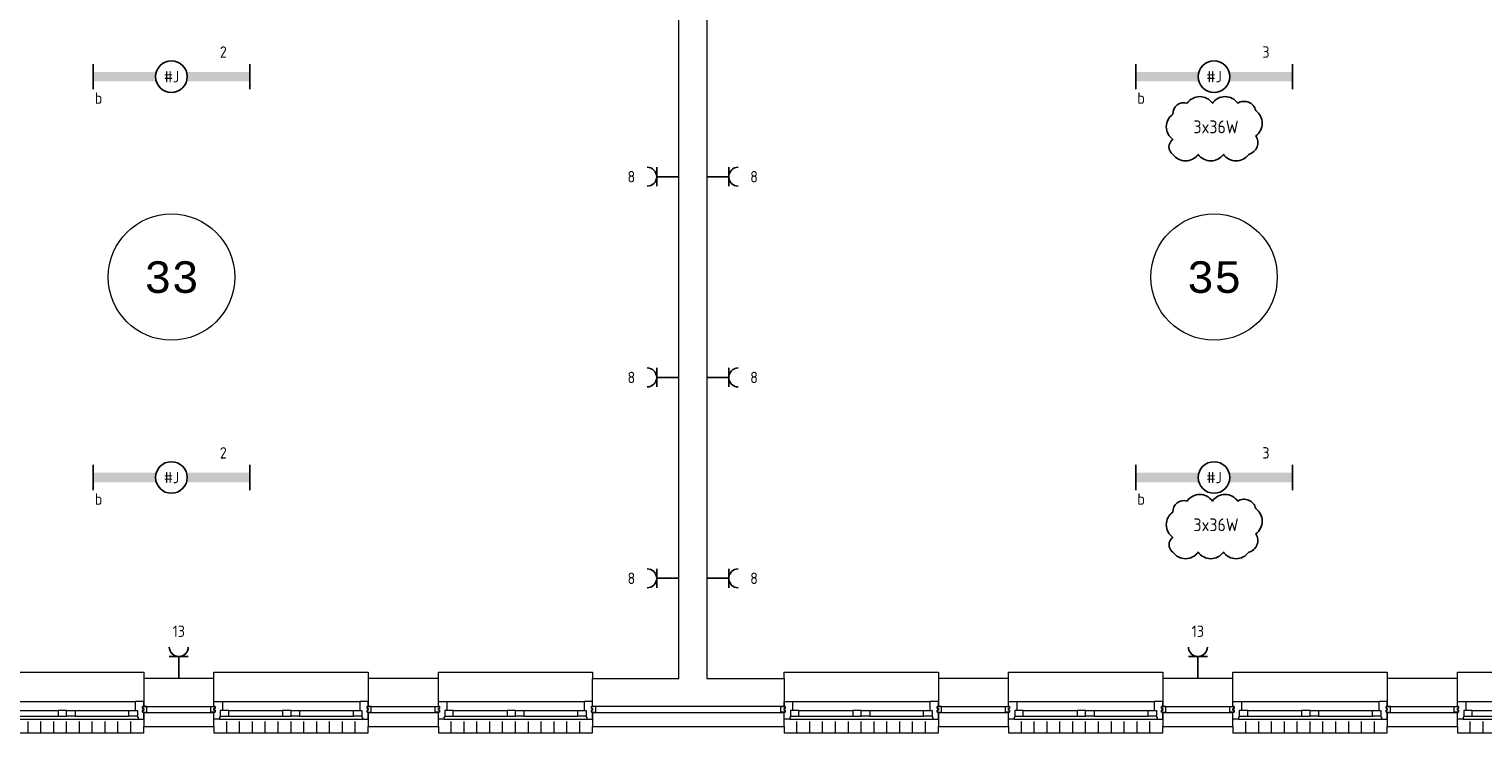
# Model space of a CAD drawing. Extents: x 1776 to 84138, y 13023 to 41651.
# Tile 13 of 21: x 42555 to 54052, y 19224 to 24796. Entities that reach past the tile are written whole.
import ezdxf
from ezdxf.enums import TextEntityAlignment as Align
from ezdxf.xclip import XClip

# ---------------------------------------------------------------- set-up
doc = ezdxf.new("R2010")
doc.units = 0
doc.header["$LTSCALE"] = 50
doc.header["$XCLIPFRAME"] = 0
doc.layers.get('0').update_dxf_attribs({"linetype": 'CONTINUOUS'})
for name, color, linetype in [('EL6222--', 3, 'CONTINUOUS'), ('EL6311--', 3, 'CONTINUOUS'), ('Revisiewolk', 1, 'CONTINUOUS'), ('Xref', 8, 'CONTINUOUS'), ('Xref-1e26$0$AL$1A---_ALGEMEEN', 8, 'CONTINUOUS'), ('Xref-1e26$0$AT$1A---_TEKST050', 8, 'CONTINUOUS')]:
    doc.layers.add(name, color=color, linetype=linetype)
doc.styles.add('buro-018', font='Isocp.shx', dxfattribs={"height": 90})
doc.styles.add('Xref-1e26$0$MONOTXT', font='MONOTXT')

# ---------------------------------------------------------------- blocks, each defined once
blk = doc.blocks.new('*O52')
at = {"layer": 'Xref-1e26$0$AL$1A---_ALGEMEEN', "color": 0, "linetype": 'Continuous', "lineweight": 0}
for p, q in [((-543, 9), (543, 9)), ((-493, -63), (-67, -63)), ((-493, -106), (-67, -106)), ((67, -63), (493, -63)), ((67, -106), (493, -106)), ((-565.5, -130), (565.5, -130)), ((-508.33, -240), (-508.33, -150)), ((-406.66, -240), (-406.66, -150)), ((-305, -240), (-305, -150)), ((-203.33, -240), (-203.33, -150)), ((-101.66, -240), (-101.66, -150)), ((0, -240), (0, -150)), ((101.66, -240), (101.66, -150)), ((203.33, -240), (203.33, -150)), ((305, -240), (305, -150)), ((406.66, -240), (406.66, -150)), ((508.33, -240), (508.33, -150))]:
    blk.add_line(p, q, dxfattribs=at)
for points in [[(-610, 190), (-610, 240), (610, 240), (610, 190)], [(-610, -190), (-610, -240), (610, -240), (610, -190)]]:
    blk.add_lwpolyline(points, dxfattribs=at)
for points in [[(-610, 9), (-545.15, 9), (-543, 6.86), (-543, -63), (-560, -63), (-560, -114), (-565.5, -114), (-565.5, -127.78), (-567.72, -130), (-610, -130), (-610, -76), (-601, -76), (-601, -60), (-610, -60), (-610, -46), (-601, -46), (-601, -30), (-610, -30)], [(610, 9), (545.15, 9), (543, 6.86), (543, -63), (560, -63), (560, -114), (565.5, -114), (565.5, -127.78), (567.72, -130), (610, -130), (610, -76), (601, -76), (601, -60), (610, -60), (610, -46), (601, -46), (601, -30), (610, -30)], [(-635, -30), (-601, -30), (-601, -46), (-610, -46), (-610, -60), (-601, -60), (-601, -76), (-635, -76)], [(-560, -106), (-493, -106), (-493, -63), (-560, -63)], [(-67, -106), (0, -106), (0, -63), (-67, -63)], [(67, -106), (0, -106), (0, -63), (67, -63)], [(560, -106), (493, -106), (493, -63), (560, -63)], [(635, -30), (601, -30), (601, -46), (610, -46), (610, -60), (601, -60), (601, -76), (635, -76)]]:
    blk.add_lwpolyline(points, close=True, dxfattribs=at)
blk = doc.blocks.new('*O53')
at = {"layer": 'Xref-1e26$0$AL$1A---_ALGEMEEN', "color": 0, "linetype": 'Continuous', "lineweight": 0}
for p, q in [((-543, 9), (543, 9)), ((-493, -63), (-67, -63)), ((-493, -106), (-67, -106)), ((67, -63), (493, -63)), ((67, -106), (493, -106)), ((-565.5, -130), (565.5, -130)), ((-508.33, -240), (-508.33, -150)), ((-406.66, -240), (-406.66, -150)), ((-305, -240), (-305, -150)), ((-203.33, -240), (-203.33, -150)), ((-101.66, -240), (-101.66, -150)), ((0, -240), (0, -150)), ((101.66, -240), (101.66, -150)), ((203.33, -240), (203.33, -150)), ((305, -240), (305, -150)), ((406.66, -240), (406.66, -150)), ((508.33, -240), (508.33, -150))]:
    blk.add_line(p, q, dxfattribs=at)
for points in [[(-610, 190), (-610, 240), (610, 240), (610, 190)], [(-610, -190), (-610, -240), (610, -240), (610, -190)]]:
    blk.add_lwpolyline(points, dxfattribs=at)
for points in [[(-610, 9), (-545.15, 9), (-543, 6.86), (-543, -63), (-560, -63), (-560, -114), (-565.5, -114), (-565.5, -127.78), (-567.72, -130), (-610, -130), (-610, -76), (-601, -76), (-601, -60), (-610, -60), (-610, -46), (-601, -46), (-601, -30), (-610, -30)], [(610, 9), (545.15, 9), (543, 6.86), (543, -63), (560, -63), (560, -114), (565.5, -114), (565.5, -127.78), (567.72, -130), (610, -130), (610, -76), (601, -76), (601, -60), (610, -60), (610, -46), (601, -46), (601, -30), (610, -30)], [(-635, -30), (-601, -30), (-601, -46), (-610, -46), (-610, -60), (-601, -60), (-601, -76), (-635, -76)], [(-560, -106), (-493, -106), (-493, -63), (-560, -63)], [(-67, -106), (0, -106), (0, -63), (-67, -63)], [(67, -106), (0, -106), (0, -63), (67, -63)], [(560, -106), (493, -106), (493, -63), (560, -63)], [(635, -30), (601, -30), (601, -46), (610, -46), (610, -60), (601, -60), (601, -76), (635, -76)]]:
    blk.add_lwpolyline(points, close=True, dxfattribs=at)
blk = doc.blocks.new('*O54')
at = {"layer": 'Xref-1e26$0$AL$1A---_ALGEMEEN', "color": 0, "linetype": 'Continuous', "lineweight": 0}
for p, q in [((-543, 9), (543, 9)), ((-493, -63), (-67, -63)), ((-493, -106), (-67, -106)), ((67, -63), (493, -63)), ((67, -106), (493, -106)), ((-565.5, -130), (565.5, -130)), ((-508.33, -240), (-508.33, -150)), ((-406.66, -240), (-406.66, -150)), ((-305, -240), (-305, -150)), ((-203.33, -240), (-203.33, -150)), ((-101.66, -240), (-101.66, -150)), ((0, -240), (0, -150)), ((101.66, -240), (101.66, -150)), ((203.33, -240), (203.33, -150)), ((305, -240), (305, -150)), ((406.66, -240), (406.66, -150)), ((508.33, -240), (508.33, -150))]:
    blk.add_line(p, q, dxfattribs=at)
for points in [[(-610, 190), (-610, 240), (610, 240), (610, 190)], [(-610, -190), (-610, -240), (610, -240), (610, -190)]]:
    blk.add_lwpolyline(points, dxfattribs=at)
for points in [[(-610, 9), (-545.15, 9), (-543, 6.86), (-543, -63), (-560, -63), (-560, -114), (-565.5, -114), (-565.5, -127.78), (-567.72, -130), (-610, -130), (-610, -76), (-601, -76), (-601, -60), (-610, -60), (-610, -46), (-601, -46), (-601, -30), (-610, -30)], [(610, 9), (545.15, 9), (543, 6.86), (543, -63), (560, -63), (560, -114), (565.5, -114), (565.5, -127.78), (567.72, -130), (610, -130), (610, -76), (601, -76), (601, -60), (610, -60), (610, -46), (601, -46), (601, -30), (610, -30)], [(-635, -30), (-601, -30), (-601, -46), (-610, -46), (-610, -60), (-601, -60), (-601, -76), (-635, -76)], [(-560, -106), (-493, -106), (-493, -63), (-560, -63)], [(-67, -106), (0, -106), (0, -63), (-67, -63)], [(67, -106), (0, -106), (0, -63), (67, -63)], [(560, -106), (493, -106), (493, -63), (560, -63)], [(635, -30), (601, -30), (601, -46), (610, -46), (610, -60), (601, -60), (601, -76), (635, -76)]]:
    blk.add_lwpolyline(points, close=True, dxfattribs=at)
blk = doc.blocks.new('*O55')
at = {"layer": 'Xref-1e26$0$AL$1A---_ALGEMEEN', "color": 0, "linetype": 'Continuous', "lineweight": 0}
for p, q in [((-543, 9), (543, 9)), ((-493, -63), (-67, -63)), ((-493, -106), (-67, -106)), ((67, -63), (493, -63)), ((67, -106), (493, -106)), ((-565.5, -130), (565.5, -130)), ((-508.33, -240), (-508.33, -150)), ((-406.66, -240), (-406.66, -150)), ((-305, -240), (-305, -150)), ((-203.33, -240), (-203.33, -150)), ((-101.66, -240), (-101.66, -150)), ((0, -240), (0, -150)), ((101.66, -240), (101.66, -150)), ((203.33, -240), (203.33, -150)), ((305, -240), (305, -150)), ((406.66, -240), (406.66, -150)), ((508.33, -240), (508.33, -150))]:
    blk.add_line(p, q, dxfattribs=at)
for points in [[(-610, 190), (-610, 240), (610, 240), (610, 190)], [(-610, -190), (-610, -240), (610, -240), (610, -190)]]:
    blk.add_lwpolyline(points, dxfattribs=at)
for points in [[(-610, 9), (-545.15, 9), (-543, 6.86), (-543, -63), (-560, -63), (-560, -114), (-565.5, -114), (-565.5, -127.78), (-567.72, -130), (-610, -130), (-610, -76), (-601, -76), (-601, -60), (-610, -60), (-610, -46), (-601, -46), (-601, -30), (-610, -30)], [(610, 9), (545.15, 9), (543, 6.86), (543, -63), (560, -63), (560, -114), (565.5, -114), (565.5, -127.78), (567.72, -130), (610, -130), (610, -76), (601, -76), (601, -60), (610, -60), (610, -46), (601, -46), (601, -30), (610, -30)], [(-635, -30), (-601, -30), (-601, -46), (-610, -46), (-610, -60), (-601, -60), (-601, -76), (-635, -76)], [(-560, -106), (-493, -106), (-493, -63), (-560, -63)], [(-67, -106), (0, -106), (0, -63), (-67, -63)], [(67, -106), (0, -106), (0, -63), (67, -63)], [(560, -106), (493, -106), (493, -63), (560, -63)], [(635, -30), (601, -30), (601, -46), (610, -46), (610, -60), (601, -60), (601, -76), (635, -76)]]:
    blk.add_lwpolyline(points, close=True, dxfattribs=at)
blk = doc.blocks.new('*O56')
at = {"layer": 'Xref-1e26$0$AL$1A---_ALGEMEEN', "color": 0, "linetype": 'Continuous', "lineweight": 0}
for p, q in [((-543, 9), (543, 9)), ((-493, -63), (-67, -63)), ((-493, -106), (-67, -106)), ((67, -63), (493, -63)), ((67, -106), (493, -106)), ((-565.5, -130), (565.5, -130)), ((-508.33, -240), (-508.33, -150)), ((-406.66, -240), (-406.66, -150)), ((-305, -240), (-305, -150)), ((-203.33, -240), (-203.33, -150)), ((-101.66, -240), (-101.66, -150)), ((0, -240), (0, -150)), ((101.66, -240), (101.66, -150)), ((203.33, -240), (203.33, -150)), ((305, -240), (305, -150)), ((406.66, -240), (406.66, -150)), ((508.33, -240), (508.33, -150))]:
    blk.add_line(p, q, dxfattribs=at)
for points in [[(-610, 190), (-610, 240), (610, 240), (610, 190)], [(-610, -190), (-610, -240), (610, -240), (610, -190)]]:
    blk.add_lwpolyline(points, dxfattribs=at)
for points in [[(-610, 9), (-545.15, 9), (-543, 6.86), (-543, -63), (-560, -63), (-560, -114), (-565.5, -114), (-565.5, -127.78), (-567.72, -130), (-610, -130), (-610, -76), (-601, -76), (-601, -60), (-610, -60), (-610, -46), (-601, -46), (-601, -30), (-610, -30)], [(610, 9), (545.15, 9), (543, 6.86), (543, -63), (560, -63), (560, -114), (565.5, -114), (565.5, -127.78), (567.72, -130), (610, -130), (610, -76), (601, -76), (601, -60), (610, -60), (610, -46), (601, -46), (601, -30), (610, -30)], [(-635, -30), (-601, -30), (-601, -46), (-610, -46), (-610, -60), (-601, -60), (-601, -76), (-635, -76)], [(-560, -106), (-493, -106), (-493, -63), (-560, -63)], [(-67, -106), (0, -106), (0, -63), (-67, -63)], [(67, -106), (0, -106), (0, -63), (67, -63)], [(560, -106), (493, -106), (493, -63), (560, -63)], [(635, -30), (601, -30), (601, -46), (610, -46), (610, -60), (601, -60), (601, -76), (635, -76)]]:
    blk.add_lwpolyline(points, close=True, dxfattribs=at)
blk = doc.blocks.new('*O57')
at = {"layer": 'Xref-1e26$0$AL$1A---_ALGEMEEN', "color": 0, "linetype": 'Continuous', "lineweight": 0}
for p, q in [((-543, 9), (543, 9)), ((-493, -63), (-67, -63)), ((-493, -106), (-67, -106)), ((67, -63), (493, -63)), ((67, -106), (493, -106)), ((-565.5, -130), (565.5, -130)), ((-508.33, -240), (-508.33, -150)), ((-406.66, -240), (-406.66, -150)), ((-305, -240), (-305, -150)), ((-203.33, -240), (-203.33, -150)), ((-101.66, -240), (-101.66, -150)), ((0, -240), (0, -150)), ((101.66, -240), (101.66, -150)), ((203.33, -240), (203.33, -150)), ((305, -240), (305, -150)), ((406.66, -240), (406.66, -150)), ((508.33, -240), (508.33, -150))]:
    blk.add_line(p, q, dxfattribs=at)
for points in [[(-610, 190), (-610, 240), (610, 240), (610, 190)], [(-610, -190), (-610, -240), (610, -240), (610, -190)]]:
    blk.add_lwpolyline(points, dxfattribs=at)
for points in [[(-610, 9), (-545.15, 9), (-543, 6.86), (-543, -63), (-560, -63), (-560, -114), (-565.5, -114), (-565.5, -127.78), (-567.72, -130), (-610, -130), (-610, -76), (-601, -76), (-601, -60), (-610, -60), (-610, -46), (-601, -46), (-601, -30), (-610, -30)], [(610, 9), (545.15, 9), (543, 6.86), (543, -63), (560, -63), (560, -114), (565.5, -114), (565.5, -127.78), (567.72, -130), (610, -130), (610, -76), (601, -76), (601, -60), (610, -60), (610, -46), (601, -46), (601, -30), (610, -30)], [(-635, -30), (-601, -30), (-601, -46), (-610, -46), (-610, -60), (-601, -60), (-601, -76), (-635, -76)], [(-560, -106), (-493, -106), (-493, -63), (-560, -63)], [(-67, -106), (0, -106), (0, -63), (-67, -63)], [(67, -106), (0, -106), (0, -63), (67, -63)], [(560, -106), (493, -106), (493, -63), (560, -63)], [(635, -30), (601, -30), (601, -46), (610, -46), (610, -60), (601, -60), (601, -76), (635, -76)]]:
    blk.add_lwpolyline(points, close=True, dxfattribs=at)
blk = doc.blocks.new('*O58')
at = {"layer": 'Xref-1e26$0$AL$1A---_ALGEMEEN', "color": 0, "linetype": 'Continuous', "lineweight": 0}
for p, q in [((-543, 9), (543, 9)), ((-493, -63), (-67, -63)), ((-493, -106), (-67, -106)), ((67, -63), (493, -63)), ((67, -106), (493, -106)), ((-565.5, -130), (565.5, -130)), ((-508.33, -240), (-508.33, -150)), ((-406.66, -240), (-406.66, -150)), ((-305, -240), (-305, -150)), ((-203.33, -240), (-203.33, -150)), ((-101.66, -240), (-101.66, -150)), ((0, -240), (0, -150)), ((101.66, -240), (101.66, -150)), ((203.33, -240), (203.33, -150)), ((305, -240), (305, -150)), ((406.66, -240), (406.66, -150)), ((508.33, -240), (508.33, -150))]:
    blk.add_line(p, q, dxfattribs=at)
for points in [[(-610, 190), (-610, 240), (610, 240), (610, 190)], [(-610, -190), (-610, -240), (610, -240), (610, -190)]]:
    blk.add_lwpolyline(points, dxfattribs=at)
for points in [[(-610, 9), (-545.15, 9), (-543, 6.86), (-543, -63), (-560, -63), (-560, -114), (-565.5, -114), (-565.5, -127.78), (-567.72, -130), (-610, -130), (-610, -76), (-601, -76), (-601, -60), (-610, -60), (-610, -46), (-601, -46), (-601, -30), (-610, -30)], [(610, 9), (545.15, 9), (543, 6.86), (543, -63), (560, -63), (560, -114), (565.5, -114), (565.5, -127.78), (567.72, -130), (610, -130), (610, -76), (601, -76), (601, -60), (610, -60), (610, -46), (601, -46), (601, -30), (610, -30)], [(-635, -30), (-601, -30), (-601, -46), (-610, -46), (-610, -60), (-601, -60), (-601, -76), (-635, -76)], [(-560, -106), (-493, -106), (-493, -63), (-560, -63)], [(-67, -106), (0, -106), (0, -63), (-67, -63)], [(67, -106), (0, -106), (0, -63), (67, -63)], [(560, -106), (493, -106), (493, -63), (560, -63)], [(635, -30), (601, -30), (601, -46), (610, -46), (610, -60), (601, -60), (601, -76), (635, -76)]]:
    blk.add_lwpolyline(points, close=True, dxfattribs=at)
blk = doc.blocks.new('Xref-1e26')
at = {"layer": 'Xref-1e26$0$AL$1A---_ALGEMEEN', "linetype": 'Continuous', "lineweight": 0}
for points in [[(123732.42, 55179.23), (123952.42, 55179.23), (123952.42, 48821.73), (124565.42, 48821.73), (124565.42, 48601.73), (123050.42, 48601.73), (123050.42, 48821.73), (123732.42, 48821.73)], [(119500.42, 48601.73), (120055.42, 48601.73), (120055.42, 48821.73), (119500.42, 48821.73)], [(121275.42, 48601.73), (121830.42, 48601.73), (121830.42, 48821.73), (121275.42, 48821.73)], [(125784.42, 48601.73), (126339.42, 48601.73), (126339.42, 48821.73), (125784.42, 48821.73)], [(127559.42, 48601.73), (128114.42, 48601.73), (128114.42, 48821.73), (127559.42, 48821.73)], [(129334.42, 48601.73), (129889.42, 48601.73), (129889.42, 48821.73), (129334.42, 48821.73)], [(119500.42, 48441.73), (120055.42, 48441.73), (120055.42, 48551.73), (119500.42, 48551.73)], [(121275.42, 48441.73), (121830.42, 48441.73), (121830.42, 48551.73), (121275.42, 48551.73)], [(123050.42, 48441.73), (124565.42, 48441.73), (124565.42, 48551.73), (123050.42, 48551.73)], [(125784.42, 48441.73), (126339.42, 48441.73), (126339.42, 48551.73), (125784.42, 48551.73)], [(127559.42, 48441.73), (128114.42, 48441.73), (128114.42, 48551.73), (127559.42, 48551.73)], [(129334.42, 48441.73), (129889.42, 48441.73), (129889.42, 48551.73), (129334.42, 48551.73)]]:
    blk.add_lwpolyline(points, close=True, dxfattribs=at)
for centre in [(119719.91, 52000.49), (127964.91, 52000.49)]:
    blk.add_circle(centre, 500, dxfattribs=at)
for name, p in [('*O52', (118890.42, 48631.73)), ('*O53', (120665.42, 48631.73)), ('*O54', (122440.42, 48631.73)), ('*O55', (125174.42, 48631.73)), ('*O56', (126949.42, 48631.73)), ('*O57', (128724.42, 48631.73)), ('*O58', (130499.42, 48631.73))]:
    blk.add_blockref(name, p, dxfattribs=at)
at = {"layer": 'Xref-1e26$0$AT$1A---_TEKST050', "linetype": 'Continuous', "lineweight": 0, "style": 'Xref-1e26$0$MONOTXT'}
for s, p in [('33', (119719.9, 52000.48)), ('35', (127964.9, 52000.48))]:
    blk.add_text(s, height=250.00002, dxfattribs=at).set_placement(p, align=Align.MIDDLE)
blk = doc.blocks.new('111304')
at = {"color": 0, "linetype": 'Continuous'}
for p, q in [((-1.5, 4.5), (1.5, 4.5)), ((0, 1), (0, 4.5))]:
    blk.add_line(p, q, dxfattribs=at)
blk.add_arc((0, 6), 1.5, 180, 0, dxfattribs=at)
at = {"color": 0, "linetype": 'Continuous', "style": 'buro-018'}
for tag, p in [('E_GKAST', (0, 11.5)), ('E_GROEP', (0, 8.5)), ('E_SGROEP', (4.5, 8.5))]:
    blk.add_attdef(tag, text='', height=1.8, dxfattribs=at).set_placement(p, align=Align.MIDDLE)
at = {"color": 0, "linetype": 'Continuous', "style": 'buro-018', "flags": 1}
for tag, p in [('E_VERMCODE', (13, 8.5)), ('E_MATCODE', (0, 0))]:
    blk.add_attdef(tag, text='', height=1.8, dxfattribs=at).set_placement(p, align=Align.MIDDLE)
blk = doc.blocks.new('1115B61240')
at = {"color": 0}
for p, q in [((-12.4, 2), (-12.4, -2)), ((12.4, 2), (12.4, -2))]:
    blk.add_line(p, q, dxfattribs=at)
at = {"color": 0, "linetype": 'Continuous'}
blk.add_circle((0, 0), 2.5, dxfattribs=at)
at = {"color": 0}
for points in [[(-2.5, 0.75), (-12.4, 0.75), (-2.5, -0.75), (-12.4, -0.75)], [(2.5, 0.75), (12.4, 0.75), (2.5, -0.75), (12.4, -0.75)]]:
    blk.add_solid(points, dxfattribs=at)
at = {"color": 0, "linetype": 'Continuous', "style": 'buro-018'}
for tag, p in [('E_GKAST', (0, 8)), ('E_GROEP', (0, 5)), ('E_SGROEP', (4.5, 5)), ('E_ARMCODE', (0, 0)), ('E_SLET', (4.5, -3))]:
    blk.add_attdef(tag, text='', height=1.8, dxfattribs=at).set_placement(p, align=Align.MIDDLE)

msp = doc.modelspace()

# ---------------------------------------------------------------- linework, layer by layer
at = {"layer": 'Revisiewolk'}
for points in [[(51600, 23804, 0.520567), (51800, 23804, 0.520567), (52000, 23804, 0.520567), (52200, 23804, 0.520567), (52255, 23950, 0.520567), (52255, 24150, 0.520567), (52113, 24209, 0.520567), (51913, 24209, 0.520567), (51713, 24209, 0.520567), (51600, 24122, 0.520567), (51600, 23922, 0.520567)], [(51600, 20655, 0.520567), (51800, 20655, 0.520567), (52000, 20655, 0.520567), (52200, 20655, 0.520567), (52255, 20800, 0.520567), (52255, 21000, 0.520567), (52113, 21059, 0.520567), (51913, 21059, 0.520567), (51713, 21059, 0.520567), (51600, 20972, 0.520567), (51600, 20772, 0.520567)]]:
    msp.add_lwpolyline(points, format="xyb", close=True, dxfattribs=at)

# ---------------------------------------------------------------- block references
at = {"layer": 'EL6222--'}
ref = msp.add_blockref('111304', (47743, 23627), dxfattribs=dict(at, xscale=50, yscale=50, zscale=50, rotation=90))
ref.add_attrib('E_GROEP', '8', dxfattribs={"layer": '0', "color": 1, "linetype": 'Continuous', "height": 90, "style": 'buro-018'}).set_placement((47318, 23627), align=Align.MIDDLE)
ref = msp.add_blockref('111304', (47863, 23627), dxfattribs=dict(at, xscale=50, yscale=50, zscale=50, rotation=270))
ref.add_attrib('E_GROEP', '8', dxfattribs={"layer": '0', "color": 1, "linetype": 'Continuous', "height": 90, "style": 'buro-018'}).set_placement((48288, 23627), align=Align.MIDDLE)
ref = msp.add_blockref('111304', (47743, 22038), dxfattribs=dict(at, xscale=50, yscale=50, zscale=50, rotation=90))
ref.add_attrib('E_GROEP', '8', dxfattribs={"layer": '0', "color": 1, "linetype": 'Continuous', "height": 90, "style": 'buro-018'}).set_placement((47318, 22038), align=Align.MIDDLE)
ref = msp.add_blockref('111304', (47863, 22038), dxfattribs=dict(at, xscale=50, yscale=50, zscale=50, rotation=270))
ref.add_attrib('E_GROEP', '8', dxfattribs={"layer": '0', "color": 1, "linetype": 'Continuous', "height": 90, "style": 'buro-018'}).set_placement((48288, 22038), align=Align.MIDDLE)
ref = msp.add_blockref('111304', (47743, 20448), dxfattribs=dict(at, xscale=50, yscale=50, zscale=50, rotation=90))
ref.add_attrib('E_GROEP', '8', dxfattribs={"layer": '0', "color": 1, "linetype": 'Continuous', "height": 90, "style": 'buro-018'}).set_placement((47318, 20448), align=Align.MIDDLE)
ref = msp.add_blockref('111304', (47863, 20448), dxfattribs=dict(at, xscale=50, yscale=50, zscale=50, rotation=270))
ref.add_attrib('E_GROEP', '8', dxfattribs={"layer": '0', "color": 1, "linetype": 'Continuous', "height": 90, "style": 'buro-018'}).set_placement((48288, 20448), align=Align.MIDDLE)
ref = msp.add_blockref('111304', (43739, 19604), dxfattribs=dict(at, xscale=-50, yscale=50, zscale=50))
ref.add_attrib('E_GROEP', '13', dxfattribs={"layer": '0', "color": 1, "linetype": 'Continuous', "height": 90, "style": 'buro-018'}).set_placement((43739, 20029), align=Align.MIDDLE)
ref = msp.add_blockref('111304', (51798, 19604), dxfattribs=dict(at, xscale=-50, yscale=50, zscale=50))
ref.add_attrib('E_GROEP', '13', dxfattribs={"layer": '0', "color": 1, "linetype": 'Continuous', "height": 90, "style": 'buro-018'}).set_placement((51798, 20029), align=Align.MIDDLE)
at = {"layer": 'EL6311--'}
ref = msp.add_blockref('1115B61240', (43681, 24419), dxfattribs=dict(at, xscale=50, yscale=50, zscale=50))
ref.add_attrib('E_ARMCODE', '#J', dxfattribs={"layer": '0', "color": 1, "linetype": 'Continuous', "height": 90, "style": 'buro-018'}).set_placement((43681, 24419), align=Align.MIDDLE)
ref.add_attrib('E_SLET', 'b', dxfattribs={"layer": '0', "color": 1, "linetype": 'Continuous', "height": 90, "style": 'buro-018'}).set_placement((43104, 24250), align=Align.MIDDLE)
ref.add_attrib('E_GROEP', '2', dxfattribs={"layer": '0', "color": 1, "linetype": 'Continuous', "height": 90, "style": 'buro-018'}).set_placement((44091, 24614), align=Align.MIDDLE)
ref = msp.add_blockref('1115B61240', (51926, 24419), dxfattribs=dict(at, xscale=50, yscale=50, zscale=50))
ref.add_attrib('E_ARMCODE', '#J', dxfattribs={"layer": '0', "color": 1, "linetype": 'Continuous', "height": 90, "style": 'buro-018'}).set_placement((51926, 24419), align=Align.MIDDLE)
ref.add_attrib('E_SLET', 'b', dxfattribs={"layer": '0', "color": 1, "linetype": 'Continuous', "height": 90, "style": 'buro-018'}).set_placement((51349, 24250), align=Align.MIDDLE)
ref.add_attrib('E_GROEP', '3', dxfattribs={"layer": '0', "color": 1, "linetype": 'Continuous', "height": 90, "style": 'buro-018'}).set_placement((52336, 24614), align=Align.MIDDLE)
ref = msp.add_blockref('1115B61240', (43681, 21246), dxfattribs=dict(at, xscale=50, yscale=50, zscale=50))
ref.add_attrib('E_ARMCODE', '#J', dxfattribs={"layer": '0', "color": 1, "linetype": 'Continuous', "height": 90, "style": 'buro-018'}).set_placement((43681, 21246), align=Align.MIDDLE)
ref.add_attrib('E_SLET', 'b', dxfattribs={"layer": '0', "color": 1, "linetype": 'Continuous', "height": 90, "style": 'buro-018'}).set_placement((43104, 21076), align=Align.MIDDLE)
ref.add_attrib('E_GROEP', '2', dxfattribs={"layer": '0', "color": 1, "linetype": 'Continuous', "height": 90, "style": 'buro-018'}).set_placement((44091, 21441), align=Align.MIDDLE)
ref = msp.add_blockref('1115B61240', (51926, 21246), dxfattribs=dict(at, xscale=50, yscale=50, zscale=50))
ref.add_attrib('E_ARMCODE', '#J', dxfattribs={"layer": '0', "color": 1, "linetype": 'Continuous', "height": 90, "style": 'buro-018'}).set_placement((51926, 21246), align=Align.MIDDLE)
ref.add_attrib('E_SLET', 'b', dxfattribs={"layer": '0', "color": 1, "linetype": 'Continuous', "height": 90, "style": 'buro-018'}).set_placement((51349, 21076), align=Align.MIDDLE)
ref.add_attrib('E_GROEP', '3', dxfattribs={"layer": '0', "color": 1, "linetype": 'Continuous', "height": 90, "style": 'buro-018'}).set_placement((52336, 21441), align=Align.MIDDLE)
at = {"layer": 'Xref', "color": 8}
ref = msp.add_blockref('Xref-1e26', (-76039, -29168), dxfattribs=at)
XClip(ref).set_block_clipping_path([(78159.3219657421, 42190.8042191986), (160177.2440203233, 70818.631955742)])

# ---------------------------------------------------------------- texts
at = {"layer": 'EL6222--', "color": 1, "style": 'buro-018'}
for p in [(51763, 23971), (51763, 20821)]:
    msp.add_text('3x36W', height=101.2, dxfattribs=at).set_placement(p)

doc.saveas('drawing.dxf')
